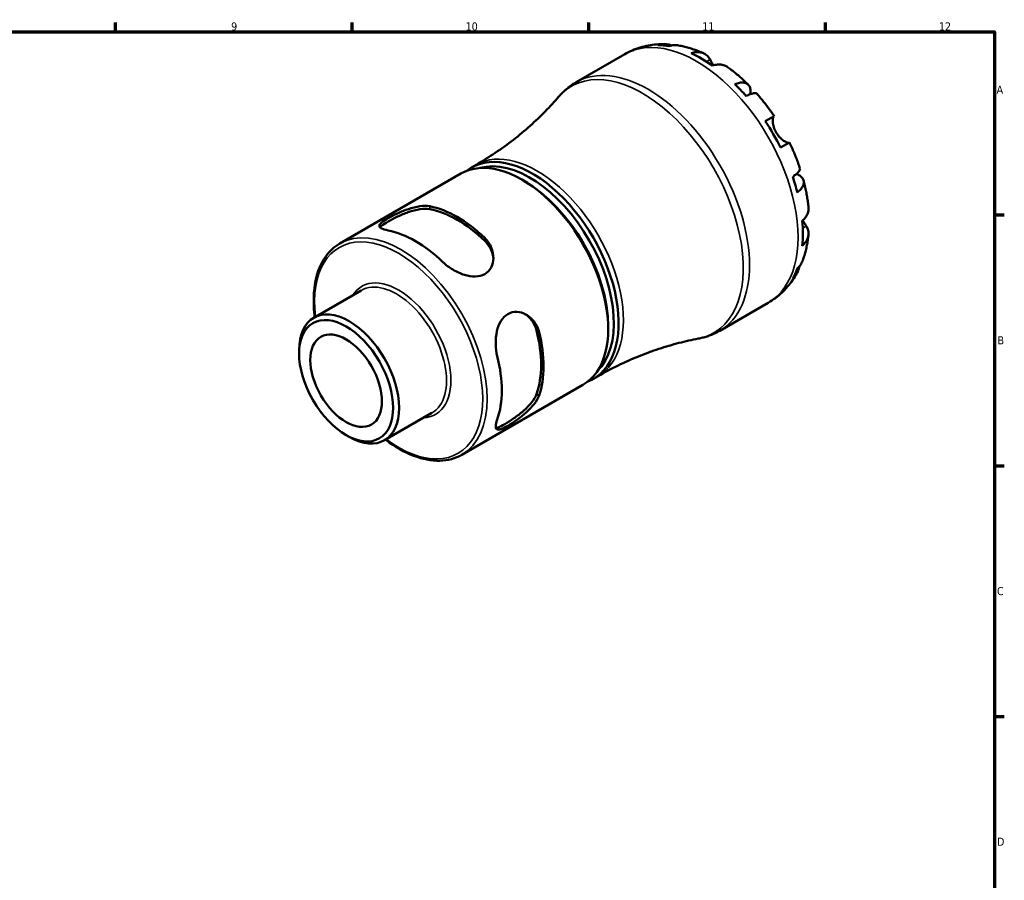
# Model space of a CAD drawing. Header units: millimetres. Extents: x -79 to 904, y -43 to 594.
# Tile 5 of 5: x 532 to 824, y 323 to 578. Entities that reach past the tile are written whole.
import ezdxf

# ---------------------------------------------------------------- set-up
doc = ezdxf.new("R2010")
doc.units = ezdxf.units.MM
for name, color, linetype, lineweight in [('Border (ANSI)', 7, 'Continuous', 70), ('Visible (ANSI)', 7, 'Continuous', 50), ('Visible Narrow (ANSI)', 7, 'Continuous', 35)]:
    doc.layers.add(name, color=color, linetype=linetype, lineweight=lineweight)
doc.styles.add('Note Text (ANSI)', font='tahoma.ttf')

# ---------------------------------------------------------------- blocks, each defined once
blk = doc.blocks.new('Borders Default Border')
at = {"layer": 'Border (ANSI)'}
for p, q in [((560.67, 574), (560.67, 576.8)), ((630.75, 574), (630.75, 576.8)), ((700.83, 574), (700.83, 576.8)), ((770.92, 574), (770.92, 576.8)), ((821, 519.75), (823.8, 519.75)), ((821, 445.5), (823.8, 445.5)), ((821, 371.25), (823.8, 371.25))]:
    blk.add_line(p, q, dxfattribs=at)
at = {"layer": 'Border (ANSI)', "flags": 128}
blk.add_lwpolyline([(20, 20), (20, 574), (821, 574), (821, 20), (20, 20)], dxfattribs=at)
at = {"layer": 'Border (ANSI)', "color": 5, "true_color": 0x0000ff, "char_height": 2.4, "attachment_point": 7, "style": 'Note Text (ANSI)'}
for s, insert in [('9', (594.92, 574.35)), ('10', (664.35, 574.35)), ('11', (734.43, 574.4)), ('12', (804.52, 574.4)), ('A', (821.58, 555.68)), ('B', (821.87, 481.43)), ('C', (821.71, 407.13)), ('D', (821.72, 332.93))]:
    blk.add_mtext(s, dxfattribs=dict(at, insert=insert))

msp = doc.modelspace()

# ---------------------------------------------------------------- linework, layer by layer
at = {"layer": 'Visible (ANSI)'}
for p, q in [((697.1139, 559.088), (711.4877, 567.3867)), ((753.0949, 547.53), (755.7208, 549.0461)), ((760.2208, 541.2518), (757.5949, 539.7358)), ((666.0616, 533.7987), (667.4758, 534.6152)), ((627.1177, 511.3145), (662.9716, 532.0147)), ((681.7412, 529.8172), (681.0341, 530.2255)), ((619.3813, 489.331), (633.3946, 497.4216)), ((739.6139, 485.4758), (753.9877, 493.7745)), ((706.5783, 486.798), (706.5783, 485.9815)), ((615.0414, 478.7117), (615.0414, 479.7383)), ((663.2427, 448.7441), (699.0966, 469.4443)), ((702.1866, 471.2284), (703.6008, 472.0449)), ((640.3363, 453.0359), (654.3496, 461.1265)), ((628.9698, 454.5871), (629.8588, 454.0738))]:
    msp.add_line(p, q, dxfattribs=at)
for centre, major_axis, start_param, end_param in [((734.3287, 531.4992), (-21.1364, 36.6092), 5.83034857, 5.95062389), ((734.3287, 531.4992), (-21.1364, 36.6092), 5.39113339, 5.6044409), ((734.3287, 531.4992), (-21.1364, 36.6092), 5.0449504, 5.16522572), ((734.3287, 531.4992), (-21.1364, 36.6092), 4.60573523, 4.81904274), ((681.0341, 500.7295), (-18.0625, 31.2852), 3.14159265, 6.28318531), ((684.1241, 502.5136), (18.0625, -31.2852), 6.19754275, 9.51042052), ((683.417, 502.1053), (-17.5625, 30.4191), 3.28707409, 6.13770387), ((734.3287, 531.4992), (-21.1364, 36.6092), 4.25955224, 4.37982756), ((681.7412, 501.1378), (-17.5625, 30.4191), 3.92699082, 5.49778714), ((661.8856, 489.6742), (18.0625, -31.2852), 2.03221757, 2.68017141), ((661.8856, 489.6742), (17.5625, -30.4191), 2.02264163, 2.68974735), ((734.3287, 531.4992), (-21.1364, 36.6092), 3.82033706, 4.03364457), ((649.5112, 482.5298), (-18.0625, 31.2852), 5.17381022, 5.82176407), ((734.3287, 531.4992), (21.1364, -36.6092), 0.33256142, 0.45283674), ((629.8588, 471.1835), (10.4775, -18.1476), 5.49778714, 10.21017612), ((661.8856, 489.6742), (17.5625, -30.4191), 0.4518453, 1.11895103), ((661.8856, 489.6742), (18.0625, -31.2852), 0.46142124, 1.10937509), ((649.5112, 482.5298), (-18.0625, 31.2852), 3.60301389, 4.25096774)]:
    msp.add_ellipse(centre, major_axis=major_axis, ratio=0.57735027, start_param=start_param, end_param=end_param, dxfattribs=at)
for major_axis in [(-9.8488, 17.0587), (-7.5, 12.9904)]:
    msp.add_ellipse((628.9698, 470.6702), major_axis=major_axis, ratio=0.57735027, dxfattribs=at)
for points, knots in [([(711.4877, 567.3867), (712.2117, 567.8047), (712.9599, 568.1806), (714.4906, 568.8426), (715.2731, 569.1288), (716.8579, 569.61), (717.6602, 569.8051), (719.2716, 570.1069), (720.0806, 570.2137), (721.6952, 570.3443), (722.5007, 570.3681), (723.3008, 570.3539)], [5.497787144, 5.497787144, 5.497787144, 5.497787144, 5.564613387, 5.564613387, 5.631439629, 5.631439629, 5.698265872, 5.698265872, 5.765092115, 5.765092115, 5.831918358, 5.831918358, 5.831918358, 5.831918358]), ([(721.2507, 570.0865), (721.8137, 570.2464), (722.3916, 570.3316), (723.4746, 570.3701), (724.0784, 570.3228), (724.954, 570.1365), (725.2319, 570.0596), (725.5021, 569.9691)], [0.213433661, 0.213433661, 0.213433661, 0.213433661, 0.416009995, 0.416009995, 0.624348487, 0.624348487, 0.72203868, 0.72203868, 0.72203868, 0.72203868]), ([(727.4032, 569.955), (726.9745, 570.0293), (726.5397, 570.0529), (725.6439, 570.0095), (725.1064, 569.9202), (724.5702, 569.7576)], [6.099734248, 6.099734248, 6.099734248, 6.099734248, 6.269905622, 6.269905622, 6.472481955, 6.472481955, 6.472481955, 6.472481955]), ([(727.4032, 569.9553), (727.9176, 569.8653), (728.4281, 569.7612), (729.441, 569.5268), (729.9435, 569.3963), (730.9399, 569.1107), (731.4339, 568.9556), (732.4135, 568.622), (732.8991, 568.4437), (733.8617, 568.0649), (734.3388, 567.8646), (734.8116, 567.6539)], [5.947813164, 5.947813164, 5.947813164, 5.947813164, 5.992165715, 5.992165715, 6.036518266, 6.036518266, 6.080870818, 6.080870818, 6.125223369, 6.125223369, 6.16957592, 6.16957592, 6.16957592, 6.16957592]), ([(731.1467, 567.6557), (731.6556, 567.8289), (732.1526, 567.9345), (733.0463, 568.0217), (733.5229, 568.0073), (734.4126, 567.832), (734.8255, 567.6711), (735.5206, 567.2669), (735.8664, 566.9858), (736.3914, 566.3775), (736.5914, 566.0781), (736.7562, 565.7647)], [0.21343841, 0.21343841, 0.21343841, 0.21343841, 0.415599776, 0.415599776, 0.62400044, 0.62400044, 0.832401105, 0.832401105, 1.041788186, 1.041788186, 1.201242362, 1.201242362, 1.201242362, 1.201242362]), ([(736.7562, 565.7647), (736.825, 565.6339), (736.9001, 565.4926), (737.0622, 565.1924), (737.1487, 565.0343), (737.3578, 564.6595), (737.4831, 564.4397), (737.6502, 564.1572), (737.6827, 564.1027), (737.7157, 564.0479)], [-0.72877811, -0.72877811, -0.72877811, -0.72877811, -0.658645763, -0.658645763, -0.589487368, -0.589487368, -0.502828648, -0.502828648, -0.482258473, -0.482258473, -0.482258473, -0.482258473]), ([(741.8279, 563.6064), (741.7315, 563.6753), (741.634, 563.7383), (741.1895, 563.9968), (740.7765, 564.1578), (739.8869, 564.3331), (739.4102, 564.3475), (738.5166, 564.2602), (738.0196, 564.1546), (737.5107, 563.9815)], [5.812344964, 5.812344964, 5.812344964, 5.812344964, 5.871113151, 5.871113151, 6.079513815, 6.079513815, 6.287914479, 6.287914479, 6.490075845, 6.490075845, 6.490075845, 6.490075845]), ([(741.8282, 563.6069), (742.2637, 563.2966), (742.695, 562.978), (743.5489, 562.3246), (743.9715, 561.9899), (744.808, 561.3049), (745.2219, 560.9546), (746.0407, 560.2393), (746.4456, 559.8742), (747.2463, 559.1299), (747.642, 558.7506), (748.0331, 558.3645)], [0.116293, 0.116293, 0.116293, 0.116293, 0.16125208, 0.16125208, 0.206211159, 0.206211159, 0.251170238, 0.251170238, 0.296129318, 0.296129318, 0.341088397, 0.341088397, 0.341088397, 0.341088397]), ([(691.8932, 554.7467), (692.1882, 555.0893), (692.4946, 555.4231), (693.1295, 556.0706), (693.4581, 556.3843), (694.1364, 556.9898), (694.4861, 557.2815), (695.2052, 557.8409), (695.5746, 558.1085), (696.3314, 558.618), (696.7187, 558.8598), (697.1139, 559.088)], [5.298529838, 5.298529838, 5.298529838, 5.298529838, 5.338381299, 5.338381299, 5.37823276, 5.37823276, 5.418084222, 5.418084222, 5.457935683, 5.457935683, 5.497787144, 5.497787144, 5.497787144, 5.497787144]), ([(744.0872, 558.4895), (744.571, 558.6823), (745.0298, 558.817), (745.8315, 558.9722), (746.2455, 559.0037), (746.9862, 558.9375), (747.3128, 558.8398), (747.8332, 558.5634), (748.0747, 558.3588), (748.4465, 557.833), (748.5768, 557.5117), (748.7253, 556.8417), (748.7568, 556.4311), (748.7203, 555.8316), (748.7055, 555.6818), (748.6852, 555.5295)], [0.21343366, 0.21343366, 0.21343366, 0.21343366, 0.41600999, 0.41600999, 0.62434849, 0.62434849, 0.83268698, 0.83268698, 1.04157188, 1.04157188, 1.25045677, 1.25045677, 1.46012794, 1.46012794, 1.52725977, 1.52725977, 1.52725977, 1.52725977]), ([(691.8932, 554.7467), (690.6527, 553.3056), (689.3257, 551.8576), (686.5038, 548.9799), (685.0089, 547.5503), (681.8634, 544.7425), (680.2128, 543.3643), (676.7757, 540.6908), (674.9892, 539.3956), (671.3066, 536.9163), (669.4106, 535.7323), (667.4758, 534.6152)], [5.298529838, 5.298529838, 5.298529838, 5.298529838, 5.338381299, 5.338381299, 5.37823276, 5.37823276, 5.418084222, 5.418084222, 5.457935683, 5.457935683, 5.497787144, 5.497787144, 5.497787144, 5.497787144]), ([(750.64, 555.6131), (750.5645, 555.6973), (750.4587, 555.7551), (750.1632, 555.8308), (749.9254, 555.8348), (749.3379, 555.7392), (748.9883, 555.6397), (748.2821, 555.3838), (747.8637, 555.2064), (747.4067, 554.9853)], [5.700348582, 5.700348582, 5.700348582, 5.700348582, 5.853228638, 5.853228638, 6.06156713, 6.06156713, 6.269905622, 6.269905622, 6.472481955, 6.472481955, 6.472481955, 6.472481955]), ([(750.6404, 555.6134), (751.0049, 555.2028), (751.3645, 554.7862), (752.0736, 553.9419), (752.4231, 553.514), (753.1117, 552.6477), (753.4508, 552.2092), (754.1183, 551.322), (754.4466, 550.8734), (755.0922, 549.9667), (755.4094, 549.5087), (755.7209, 549.0462)], [0.443882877, 0.443882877, 0.443882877, 0.443882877, 0.488304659, 0.488304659, 0.532726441, 0.532726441, 0.577148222, 0.577148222, 0.621570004, 0.621570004, 0.665991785, 0.665991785, 0.665991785, 0.665991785]), ([(755.5632, 548.9551), (755.5417, 548.9427), (755.5209, 548.9245), (755.4563, 548.8467), (755.4163, 548.7637), (755.3479, 548.5301), (755.3207, 548.3768), (755.2832, 547.9299), (755.2851, 547.6097), (755.366, 546.8026), (755.4609, 546.3063), (755.7862, 545.255), (756.02, 544.71), (756.3177, 544.1945)], [-0.724744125, -0.724744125, -0.724744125, -0.724744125, -0.682926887, -0.682926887, -0.589467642, -0.589467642, -0.490143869, -0.490143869, -0.349335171, -0.349335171, -0.17856496, -0.17856496, 0, 0, 0, 0]), ([(756.3177, 544.1945), (756.4882, 543.8992), (756.6777, 543.6161), (757.0992, 543.0659), (757.3317, 542.8032), (757.8905, 542.2467), (758.2172, 541.9774), (758.8188, 541.5555), (759.0893, 541.4019), (759.4816, 541.2243), (759.6213, 541.1763), (759.8493, 541.1261), (759.9379, 541.1227), (760.0261, 541.1433), (760.0461, 541.151), (760.0632, 541.1609)], [0, 0, 0, 0, 0.102304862, 0.102304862, 0.211653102, 0.211653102, 0.358687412, 0.358687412, 0.498615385, 0.498615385, 0.596138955, 0.596138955, 0.690342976, 0.690342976, 0.723550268, 0.723550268, 0.723550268, 0.723550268]), ([(760.2209, 541.2519), (760.4657, 540.7509), (760.7038, 540.2471), (761.1662, 539.2347), (761.3906, 538.726), (761.8251, 537.7045), (762.0353, 537.1915), (762.4413, 536.162), (762.6371, 535.6454), (763.0138, 534.6091), (763.1947, 534.0894), (763.368, 533.5685)], [0.904804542, 0.904804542, 0.904804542, 0.904804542, 0.949226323, 0.949226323, 0.993648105, 0.993648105, 1.038069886, 1.038069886, 1.082491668, 1.082491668, 1.126913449, 1.126913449, 1.126913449, 1.126913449]), ([(761.2072, 531.082), (761.6273, 531.3672), (761.99, 531.6409), (762.5648, 532.1245), (762.8258, 532.3776), (763.2023, 532.8385), (763.3178, 533.0464), (763.3999, 533.3403), (763.4027, 533.4607), (763.3676, 533.5683)], [0.213433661, 0.213433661, 0.213433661, 0.213433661, 0.416009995, 0.416009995, 0.624348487, 0.624348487, 0.832686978, 0.832686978, 0.985567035, 0.985567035, 0.985567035, 0.985567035]), ([(762.3179, 531.9172), (762.4599, 531.8585), (762.597, 531.7965), (763.1344, 531.5283), (763.4743, 531.2957), (763.9802, 530.8322), (764.1933, 530.5586), (764.4628, 529.9737), (764.5192, 529.6623), (764.4984, 529.0734), (764.4197, 528.7417), (764.1067, 528.0672), (763.8724, 527.7244), (763.3372, 527.1078), (762.9911, 526.7777), (762.5822, 526.4551)], [5.15865585, 5.15865585, 5.15865585, 5.15865585, 5.22578768, 5.22578768, 5.43545884, 5.43545884, 5.64434374, 5.64434374, 5.85322864, 5.85322864, 6.06156713, 6.06156713, 6.26990562, 6.26990562, 6.47248196, 6.47248196, 6.47248196, 6.47248196]), ([(764.447, 529.9349), (764.5858, 529.4032), (764.7164, 528.8708), (764.9607, 527.8052), (765.0744, 527.272), (765.2844, 526.2053), (765.3808, 525.6717), (765.5558, 524.6048), (765.6344, 524.0714), (765.7733, 523.0052), (765.8336, 522.4724), (765.8845, 521.9401)], [1.22970793, 1.22970793, 1.22970793, 1.22970793, 1.274667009, 1.274667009, 1.319626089, 1.319626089, 1.364585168, 1.364585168, 1.409544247, 1.409544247, 1.454503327, 1.454503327, 1.454503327, 1.454503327]), ([(641.3795, 515.1861), (640.5675, 515.3401), (639.8861, 515.5408), (639.0014, 516.0047), (638.7963, 516.2699), (638.8386, 516.8241), (639.0545, 517.1464), (639.9318, 517.9029), (640.5953, 518.3424), (642.1637, 519.2479), (643.1434, 519.7571), (645.2429, 520.7192), (646.3633, 521.1685), (648.5227, 521.8854), (649.7147, 522.1901), (651.9242, 522.491), (652.9419, 522.4844), (653.7539, 522.3305)], [1.33660905, 1.33660905, 1.33660905, 1.33660905, 1.70002065, 1.70002065, 2.06343224, 2.06343224, 2.3961336, 2.3961336, 2.72883495, 2.72883495, 3.0615363, 3.0615363, 3.39423766, 3.39423766, 3.75764925, 3.75764925, 4.12106085, 4.12106085, 4.12106085, 4.12106085]), ([(764.0502, 518.0137), (764.4546, 518.3679), (764.7945, 518.7455), (765.3169, 519.4758), (765.5428, 519.8958), (765.8358, 520.7539), (765.9029, 521.192), (765.9013, 521.7062), (765.8955, 521.8222), (765.884, 521.9401)], [0.21343841, 0.21343841, 0.21343841, 0.21343841, 0.415599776, 0.415599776, 0.62400044, 0.62400044, 0.832401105, 0.832401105, 0.891169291, 0.891169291, 0.891169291, 0.891169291]), ([(639.0227, 516.0704), (639.1332, 516.2165), (639.2892, 516.3755), (639.9318, 516.9157), (640.5946, 517.3495), (642.1645, 518.2558), (643.1439, 518.7702), (645.2395, 519.7493), (646.3564, 520.2102), (648.513, 520.9537), (649.7061, 521.2747), (651.9192, 521.6054), (652.9393, 521.6122), (653.7539, 521.4678)], [2.24672596, 2.24672596, 2.24672596, 2.24672596, 2.40222657, 2.40222657, 2.73525465, 2.73525465, 3.06828274, 3.06828274, 3.40131083, 3.40131083, 3.7670496, 3.7670496, 4.13278838, 4.13278838, 4.13278838, 4.13278838]), ([(765.2173, 516.4687), (765.4062, 516.1693), (765.5656, 515.8464), (765.8299, 515.0875), (765.9004, 514.6476), (765.9029, 513.8435), (765.8358, 513.4054), (765.5428, 512.5473), (765.3169, 512.1273), (764.7945, 511.397), (764.4546, 511.0194), (764.0502, 510.6653)], [5.502271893, 5.502271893, 5.502271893, 5.502271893, 5.661726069, 5.661726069, 5.871113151, 5.871113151, 6.079513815, 6.079513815, 6.287914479, 6.287914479, 6.490075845, 6.490075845, 6.490075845, 6.490075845]), ([(764.2102, 518.158), (764.3028, 517.9907), (764.395, 517.8288), (764.615, 517.4501), (764.7396, 517.242), (764.981, 516.8459), (765.096, 516.6611), (765.2065, 516.4858), (765.2119, 516.4773), (765.2173, 516.4687)], [-2.644989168, -2.644989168, -2.644989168, -2.644989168, -2.583387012, -2.583387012, -2.495475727, -2.495475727, -2.403102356, -2.403102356, -2.398316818, -2.398316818, -2.398316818, -2.398316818]), ([(765.8811, 513.84), (765.8271, 513.3252), (765.7621, 512.8119), (765.6087, 511.7889), (765.5204, 511.2792), (765.3195, 510.2641), (765.2069, 509.7586), (764.956, 508.7529), (764.8177, 508.2526), (764.5143, 507.2581), (764.3492, 506.7639), (764.1699, 506.2735)], [1.684405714, 1.684405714, 1.684405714, 1.684405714, 1.728758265, 1.728758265, 1.773110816, 1.773110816, 1.817463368, 1.817463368, 1.861815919, 1.861815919, 1.90616847, 1.90616847, 1.90616847, 1.90616847]), ([(619.6917, 489.5102), (619.6358, 489.9418), (619.587, 490.3709), (619.2185, 494.1433), (619.3361, 497.3093), (620.4737, 502.9596), (621.4911, 505.4483), (624.0764, 509.0705), (625.4905, 510.375), (627.1177, 511.3145)], [4.552124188, 4.552124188, 4.552124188, 4.552124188, 4.59342264, 4.59342264, 4.917717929, 4.917717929, 5.240694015, 5.240694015, 5.497787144, 5.497787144, 5.497787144, 5.497787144]), ([(670.0173, 512.9408), (670.8293, 512.1571), (671.5107, 511.1827), (672.3955, 509.0954), (672.6005, 507.9841), (672.5583, 506.0449), (672.3423, 505.0734), (671.465, 503.4056), (670.8015, 502.7138), (670.0173, 502.2611), (669.2331, 501.8083), (668.2534, 501.5514), (666.1539, 501.5005), (665.0335, 501.7005), (662.8741, 502.3685), (661.6821, 502.91), (659.4727, 504.2325), (658.455, 505.0127), (657.643, 505.7964)], [-1.3922259, -1.3922259, -1.3922259, -1.3922259, -1.0288143, -1.0288143, -0.66540271, -0.66540271, -0.33270135, -0.33270135, 0, 0, 0, 0.33270135, 0.33270135, 0.66540271, 0.66540271, 1.0288143, 1.0288143, 1.3922259, 1.3922259, 1.3922259, 1.3922259]), ([(670.0173, 512.0781), (670.8319, 511.2819), (671.5138, 510.2924), (672.3072, 508.3907), (672.5082, 507.5053), (672.564, 506.6614)], [-1.397533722, -1.397533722, -1.397533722, -1.397533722, -1.031794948, -1.031794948, -0.740996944, -0.740996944, -0.740996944, -0.740996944]), ([(763.2313, 504.6201), (763.1746, 504.3409), (763.1023, 504.0618), (762.8258, 503.2104), (762.5648, 502.6638), (761.99, 501.7452), (761.6273, 501.2873), (761.2072, 500.8797)], [5.963876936, 5.963876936, 5.963876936, 5.963876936, 6.06156713, 6.06156713, 6.269905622, 6.269905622, 6.472481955, 6.472481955, 6.472481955, 6.472481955]), ([(762.5822, 503.9189), (762.9911, 504.3019), (763.3372, 504.7228), (763.8227, 505.4768), (764.0196, 505.8652), (764.1696, 506.2736)], [0.213433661, 0.213433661, 0.213433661, 0.213433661, 0.416009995, 0.416009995, 0.586181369, 0.586181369, 0.586181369, 0.586181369]), ([(762.4639, 502.5214), (762.0762, 501.8214), (761.6527, 501.1357), (760.7324, 499.8027), (760.2354, 499.1555), (759.1683, 497.9109), (758.5982, 497.3137), (757.3891, 496.1818), (756.75, 495.6472), (755.4113, 494.6525), (754.7117, 494.1925), (753.9877, 493.7745)], [2.022063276, 2.022063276, 2.022063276, 2.022063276, 2.088889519, 2.088889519, 2.155715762, 2.155715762, 2.222542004, 2.222542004, 2.289368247, 2.289368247, 2.35619449, 2.35619449, 2.35619449, 2.35619449]), ([(673.7266, 477.9388), (673.4539, 479.0338), (673.2871, 480.3053), (673.2465, 482.88), (673.3735, 484.183), (673.8746, 486.3872), (674.2617, 487.4574), (675.3555, 489.2502), (676.0679, 489.9702), (677.6362, 490.8757), (678.5671, 491.1044), (680.4501, 491.0303), (681.3994, 490.7316), (683.1, 489.7986), (683.9598, 489.0653), (685.3251, 487.2555), (685.8283, 486.1782), (686.1009, 485.0831)], [1.33660905, 1.33660905, 1.33660905, 1.33660905, 1.70002065, 1.70002065, 2.06343224, 2.06343224, 2.3961336, 2.3961336, 2.72883495, 2.72883495, 3.0615363, 3.0615363, 3.39423766, 3.39423766, 3.75764925, 3.75764925, 4.12106085, 4.12106085, 4.12106085, 4.12106085]), ([(681.9362, 490.4283), (682.6391, 489.958), (683.3055, 489.3413), (684.5556, 487.7033), (685.0716, 486.618), (685.3538, 485.5145)], [3.476254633, 3.476254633, 3.476254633, 3.476254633, 3.767052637, 3.767052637, 4.132791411, 4.132791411, 4.132791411, 4.132791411]), ([(739.6139, 485.4758), (739.2187, 485.2476), (738.8156, 485.0331), (737.996, 484.6325), (737.5795, 484.4464), (736.7355, 484.1033), (736.3081, 483.9463), (735.4446, 483.6616), (735.0086, 483.534), (734.1303, 483.3078), (733.6881, 483.2094), (733.2439, 483.1252)], [2.35619449, 2.35619449, 2.35619449, 2.35619449, 2.396045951, 2.396045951, 2.435897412, 2.435897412, 2.475748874, 2.475748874, 2.515600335, 2.515600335, 2.555451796, 2.555451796, 2.555451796, 2.555451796]), ([(703.6008, 472.0449), (705.5356, 473.1619), (707.509, 474.2119), (711.4974, 476.1614), (713.5124, 477.061), (717.5462, 478.7009), (719.565, 479.4412), (723.5695, 480.7614), (725.555, 481.3413), (729.4581, 482.3463), (731.3756, 482.7715), (733.2439, 483.1252)], [2.35619449, 2.35619449, 2.35619449, 2.35619449, 2.396045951, 2.396045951, 2.435897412, 2.435897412, 2.475748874, 2.475748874, 2.515600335, 2.515600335, 2.555451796, 2.555451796, 2.555451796, 2.555451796]), ([(685.3538, 466.7351), (685.0716, 465.9574), (684.5556, 465.0773), (683.1628, 463.3261), (682.2882, 462.4534), (680.566, 460.9574), (679.6084, 460.2206), (677.7127, 458.8953), (676.7775, 458.3043), (675.9925, 457.8511), (675.2076, 457.3979), (674.5006, 457.0408), (673.7114, 456.7545), (673.4958, 456.6988), (673.314, 456.6762)], [-1.39753372, -1.39753372, -1.39753372, -1.39753372, -1.03179495, -1.03179495, -0.66605617, -0.66605617, -0.33302809, -0.33302809, 0, 0, 0, 0.33302809, 0.33302809, 0.48852869, 0.48852869, 0.48852869, 0.48852869]), ([(686.1009, 466.3037), (685.8283, 465.5235), (685.3251, 464.6389), (683.9598, 462.8759), (683.1, 461.9959), (681.3994, 460.4843), (680.4501, 459.7386), (678.5671, 458.4014), (677.6362, 457.8076), (676.8521, 457.3549), (676.0679, 456.9021), (675.3555, 456.5472), (674.2617, 456.1658), (673.8746, 456.1399), (673.3735, 456.3804), (673.2465, 456.6905), (673.2871, 457.6887), (673.4539, 458.3792), (673.7266, 459.1594)], [-1.3922259, -1.3922259, -1.3922259, -1.3922259, -1.0288143, -1.0288143, -0.66540271, -0.66540271, -0.33270135, -0.33270135, 0, 0, 0, 0.33270135, 0.33270135, 0.66540271, 0.66540271, 1.0288143, 1.0288143, 1.3922259, 1.3922259, 1.3922259, 1.3922259]), ([(663.2427, 448.7441), (661.3148, 447.631), (659.093, 447.0356), (654.2575, 446.9149), (651.6335, 447.4203), (646.2222, 449.4967), (643.4308, 451.0976), (640.6961, 453.1774), (640.6714, 453.1962), (640.6467, 453.2151)], [2.35619449, 2.35619449, 2.35619449, 2.35619449, 2.660804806, 2.660804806, 2.975445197, 2.975445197, 3.29890954, 3.29890954, 3.301857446, 3.301857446, 3.301857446, 3.301857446])]:
    msp.add_open_spline(points, degree=3, knots=knots, dxfattribs=at)
at = {"layer": 'Visible Narrow (ANSI)'}
for p, q in [((736.7562, 565.7647), (735.7263, 565.1701)), ((653.7539, 521.4678), (653.7539, 522.3305)), ((765.2173, 516.4687), (764.1873, 515.8741)), ((670.0173, 512.9408), (670.0173, 512.0781)), ((685.3538, 485.5145), (686.1009, 485.0831)), ((686.1009, 466.3037), (685.3538, 466.7351))]:
    msp.add_line(p, q, dxfattribs=at)
for centre, major_axis, start_param, end_param in [((732.7377, 530.5806), (-21.25, 36.8061), 3.14159265, 6.28318531), ((718.3639, 522.2819), (21.25, -36.8061), 0, 3.14159265), ((716.7436, 521.3465), (-21.0927, 36.5336), 2.94233535, 6.48244261), ((685.5383, 503.3301), (-18.0625, 31.2852), 3.14159265, 6.28318531), ((645.1802, 480.0293), (18.0625, -31.2852), 0, 3.14159265), ((644.5261, 479.6517), (-17.6, 30.4841), 2.20845085, 7.21632712), ((644.5261, 479.6517), (10.94, -18.9486), 5.99137258, 9.71659069), ((643.8721, 479.274), (-10.4775, 18.1476), 3.14159265, 6.28318531)]:
    msp.add_ellipse(centre, major_axis=major_axis, ratio=0.57735027, start_param=start_param, end_param=end_param, dxfattribs=at)

# ---------------------------------------------------------------- block references
msp.add_blockref('Borders Default Border', (0, 0))

doc.saveas('drawing.dxf')
